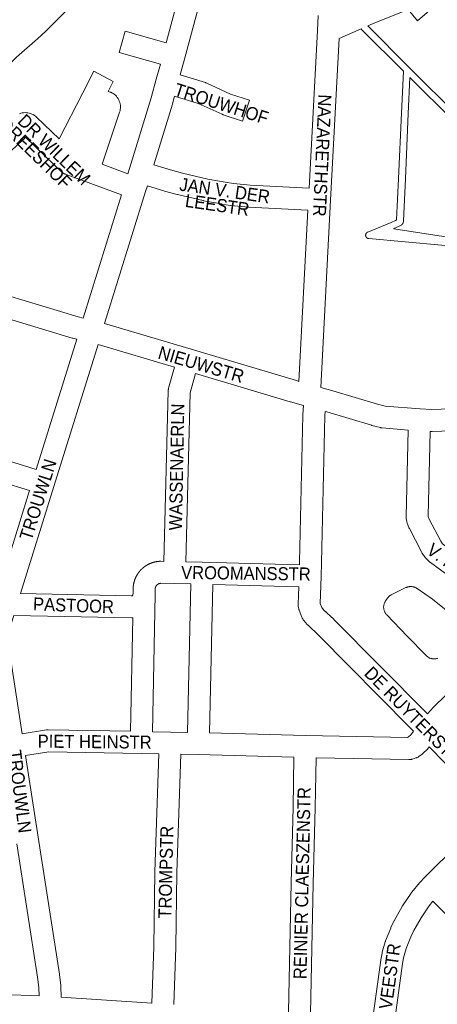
# Model space of a CAD drawing. Header units: metres. Extents: x 123819 to 142731, y 393440 to 405763.
# Tile 151 of 256: x 133517 to 133764, y 395403 to 395984. Entities that reach past the tile are written whole.
import ezdxf
from ezdxf.enums import TextEntityAlignment as Align

# ---------------------------------------------------------------- set-up
doc = ezdxf.new("R2010")
doc.units = ezdxf.units.M
doc.header["$MEASUREMENT"] = 0
for name, color, linetype, lineweight in [('gs-anno-wegen algemeen tekst', 7, 'Continuous', 0), ('gs-knt-aanvullende hoofdweg', 7, 'Continuous', 0), ('gs-knt-paden', 7, 'Continuous', 0), ('gs-knt-wegen algemeen', 7, 'Continuous', 0)]:
    doc.layers.add(name, color=color, linetype=linetype, lineweight=lineweight)
doc.styles.add('Style-Arial', font='arial.ttf')

msp = doc.modelspace()

# ---------------------------------------------------------------- linework, layer by layer
at = {"layer": 'gs-knt-aanvullende hoofdweg', "color": 7, "linetype": 'Continuous', "flags": 128}
for points in [[(133618.97, 396079.97), (133613.86, 396072.05), (133613.73, 396071.85), (133606.17, 396060.92), (133606.15, 396060.88), (133605.96, 396060.62), (133605.93, 396060.59), (133592.48, 396043.24), (133592.36, 396043.09), (133585.15, 396034.28), (133584.98, 396034.08), (133572.69, 396020.12), (133572.48, 396019.89), (133572.44, 396019.86), (133561.56, 396008.49), (133555.65, 396001.21), (133555.42, 396000.94), (133555.17, 396000.68), (133532.82, 395977.95), (133532.63, 395977.76), (133532.43, 395977.58), (133527.44, 395973.18), (133515.07, 395962.29), (133477.92, 395924.93)], [(133334.01, 395415.77), (133357.11, 395414.66), (133408.05, 395412.52), (133474.79, 395409.73), (133507.05, 395408.38), (133528.5, 395407.48)], [(133541.58, 395406.78), (133595.08, 395403.24)]]:
    msp.add_lwpolyline(points, dxfattribs=at)
at = {"layer": 'gs-knt-paden', "color": 7, "linetype": 'Continuous', "flags": 128}
for points in [[(133787.81, 395849.14), (133723.27, 395855.02), (133723.17, 395855.03), (133723.07, 395855.04), (133722.98, 395855.06), (133722.89, 395855.09), (133722.79, 395855.12), (133722.7, 395855.15), (133722.61, 395855.19), (133722.53, 395855.23), (133722.44, 395855.28), (133722.36, 395855.33), (133722.28, 395855.39), (133722.2, 395855.44), (133722.12, 395855.51), (133722.05, 395855.57), (133721.98, 395855.64), (133721.92, 395855.71), (133721.86, 395855.79), (133721.8, 395855.87), (133721.75, 395855.95), (133721.7, 395856.03), (133721.65, 395856.12), (133721.61, 395856.21), (133721.57, 395856.3), (133721.54, 395856.39), (133721.51, 395856.48), (133721.49, 395856.58), (133721.47, 395856.67), (133721.45, 395856.77), (133721.45, 395856.86), (133721.44, 395856.96), (133721.44, 395857.06), (133721.44, 395857.15), (133721.45, 395857.25), (133721.47, 395857.35), (133721.48, 395857.44), (133721.51, 395857.54), (133721.53, 395857.63), (133721.57, 395857.72), (133721.6, 395857.81), (133721.64, 395857.9), (133721.69, 395857.99), (133721.74, 395858.07), (133721.79, 395858.15), (133721.85, 395858.23), (133721.91, 395858.31), (133721.97, 395858.38), (133722.04, 395858.45), (133722.11, 395858.52), (133722.18, 395858.58), (133722.26, 395858.64), (133722.34, 395858.7), (133722.42, 395858.75), (133722.51, 395858.79), (133722.59, 395858.84), (133722.68, 395858.88), (133736.52, 395864.58), (133739.06, 395865.78), (133739.78, 395866.14), (133740.93, 395890.55), (133742.62, 395929.18), (133743.78, 395954), (133719.42, 395978.27), (133719.36, 395978.34), (133719.3, 395978.4), (133719.24, 395978.47), (133718.82, 395979.02)], [(133722.66, 395980.71), (133747.24, 395956.23), (133747.25, 395956.22), (133747.25, 395956.22)], [(133747.25, 395956.22), (133776.21, 395927.39)], [(133773.37, 395924.54), (133747.62, 395950.17), (133746.64, 395929), (133744.95, 395890.37), (133744.95, 395890.37), (133743.78, 395865.5), (133743.77, 395865.42), (133743.76, 395865.33), (133743.75, 395865.25), (133743.73, 395865.16), (133743.56, 395864.37), (133743.53, 395864.28), (133743.51, 395864.18), (133743.47, 395864.09), (133743.43, 395864), (133743.39, 395863.91), (133743.35, 395863.82), (133743.3, 395863.74), (133743.24, 395863.66), (133743.18, 395863.58), (133743.12, 395863.5), (133743.06, 395863.43), (133742.99, 395863.36), (133742.91, 395863.29), (133742.84, 395863.23), (133742.76, 395863.17), (133742.68, 395863.12), (133742.59, 395863.06), (133742.51, 395863.02), (133740.86, 395862.18), (133740.8, 395862.15), (133738.18, 395860.92), (133738.14, 395860.9), (133738.12, 395860.89)], [(133738.12, 395860.89), (133787.96, 395853.17)]]:
    msp.add_lwpolyline(points, dxfattribs=at)
at = {"layer": 'gs-knt-wegen algemeen', "color": 7, "linetype": 'Continuous', "flags": 128}
for points in [[(133580.99, 395893.29), (133581.95, 395896.37), (133594.78, 395938.17), (133597.74, 395949.22), (133600.12, 395958.2), (133575.77, 395965.06, -0.384551), (133575.77, 395965.08), (133579.29, 395977.59, -0.384553), (133579.31, 395977.6), (133603.47, 395970.79), (133612.14, 396003.28), (133623.32, 396056.61)], [(133761.98, 395992.24), (133752.07, 395983.82, -0.377429), (133752.06, 395983.83), (133746.5, 395990.37), (133725.56, 395981.99), (133722.66, 395980.71)], [(133516.92, 395928.84), (133517.71, 395929.11), (133518.52, 395929.3), (133519.35, 395929.43), (133520.18, 395929.48), (133521.01, 395929.46), (133521.84, 395929.37), (133522.66, 395929.2), (133523.46, 395928.97), (133524.24, 395928.66), (133524.98, 395928.29), (133525.7, 395927.85), (133526.37, 395927.35), (133526.99, 395926.8), (133540.27, 395913.94), (133554.25, 395941.23), (133560.73, 395953.89, -0.368947), (133560.74, 395953.89), (133572.32, 395947.97, -0.368951), (133572.32, 395947.95), (133569.29, 395942.05), (133570.5, 395941.65), (133570.76, 395941.55), (133571.01, 395941.45), (133571.26, 395941.34), (133571.51, 395941.21), (133572.23, 395940.79), (133572.91, 395940.3), (133573.54, 395939.76), (133574.12, 395939.16), (133574.65, 395938.52), (133575.12, 395937.83), (133575.53, 395937.1), (133575.87, 395936.34), (133576.14, 395935.55), (133576.35, 395934.74), (133576.48, 395933.92), (133576.54, 395933.09), (133576.53, 395932.25), (133576.44, 395931.42), (133576.28, 395930.61), (133576.05, 395929.81), (133576.05, 395929.81), (133576.05, 395929.8)], [(133611.92, 395951.89), (133626.74, 395947.25), (133627, 395947.16), (133627.25, 395947.06), (133627.5, 395946.96), (133641.65, 395940.48), (133652.71, 395936.88, -0.384778), (133652.72, 395936.87), (133648.7, 395924.51), (133648.69, 395924.5)]]:
    msp.add_lwpolyline(points, format="xyb", dxfattribs=at)
for points in [[(133624.76, 396000.09), (133614.34, 395961.06), (133611.92, 395951.89)], [(133687.98, 395884.86), (133692.92, 395977.96), (133693.4, 395986.97)], [(133718.82, 395979.02), (133705.71, 395973.27), (133700.64, 395877.67), (133694.9, 395767.12)], [(133608.57, 395939.3), (133607.33, 395934.69), (133607.27, 395934.46), (133596.29, 395898.71)], [(133648.69, 395924.5), (133648.69, 395924.5), (133637.27, 395928.21), (133637.03, 395928.3), (133636.8, 395928.39), (133636.57, 395928.49), (133622.45, 395934.95), (133608.57, 395939.3)], [(133576.05, 395929.8), (133565.72, 395898.93), (133580.99, 395893.29)], [(133577.11, 395880.84), (133555.28, 395888.9), (133543.88, 395893.11), (133543.6, 395893.22), (133543.33, 395893.34), (133543.06, 395893.48), (133542.8, 395893.62), (133542.55, 395893.78), (133542.3, 395893.95), (133542.06, 395894.13), (133541.84, 395894.33), (133541.62, 395894.53), (133537.54, 395898.45), (133537.53, 395898.47), (133520.47, 395914.99), (133519.15, 395913.61), (133519, 395913.46), (133518.85, 395913.32), (133501.31, 395897.14)], [(133596.29, 395898.71), (133606.06, 395895.64), (133613.3, 395893.66)], [(133613.3, 395893.66), (133628.17, 395890.22), (133638.43, 395888.32), (133643.35, 395887.59), (133653.15, 395886.69), (133687.98, 395884.86)], [(133592.44, 395886.27), (133591.38, 395882.88), (133591.38, 395882.88), (133591.37, 395882.87)], [(133687.3, 395871.85), (133652.34, 395873.69), (133652.09, 395873.71), (133641.98, 395874.64), (133641.8, 395874.66), (133641.62, 395874.68), (133636.4, 395875.45), (133636.16, 395875.49), (133625.65, 395877.45), (133625.37, 395877.51), (133610.25, 395881.01), (133610, 395881.07), (133602.51, 395883.11), (133602.27, 395883.18), (133592.44, 395886.27)], [(133554.54, 395808.11), (133577.11, 395880.84)], [(133591.37, 395882.87), (133567.18, 395804.92)], [(133682.05, 395770.68), (133687.3, 395871.85)], [(133477.21, 395833.08), (133479.05, 395828.42), (133480.36, 395828.69), (133480.63, 395828.74), (133480.89, 395828.78), (133481.16, 395828.81), (133481.43, 395828.83), (133481.7, 395828.83), (133481.97, 395828.83), (133484.67, 395828.71), (133484.96, 395828.7), (133485.25, 395828.67), (133485.53, 395828.62), (133485.82, 395828.57), (133486.1, 395828.5), (133488.51, 395827.85), (133488.71, 395827.79), (133551.57, 395808.77), (133554.54, 395808.11)], [(133550.66, 395795.63), (133548.49, 395796.12), (133548.26, 395796.18), (133548.03, 395796.24), (133485.03, 395815.3), (133483.42, 395815.74), (133482.24, 395815.78), (133480.78, 395815.48), (133480.69, 395815.42), (133479.58, 395814.69)], [(133567.18, 395804.92), (133618.26, 395789.66), (133680.53, 395771.1), (133682.05, 395770.68)], [(133563.32, 395792.48), (133537.2, 395708.59), (133517.49, 395645.24)], [(133526.7, 395718.65), (133550.66, 395795.63)], [(133608.43, 395779.01), (133563.32, 395792.48)], [(133602.21, 395664.3), (133604.75, 395764.99), (133604.76, 395765.31), (133604.8, 395765.63), (133604.84, 395765.94), (133604.91, 395766.26), (133604.98, 395766.56), (133608.43, 395779.01)], [(133620.91, 395775.29), (133617.74, 395763.87), (133617.74, 395763.86), (133615.23, 395664.03)], [(133684.71, 395756.43), (133676.99, 395758.57), (133676.87, 395758.6), (133620.91, 395775.29)], [(133694.9, 395767.12), (133702.01, 395765.15), (133702.14, 395765.11), (133728.52, 395757.22), (133732.92, 395756.04), (133753.68, 395754.41), (133760.5, 395754.02), (133771.58, 395754.47), (133785.72, 395755.41)], [(133861.32, 395763.66), (133825.87, 395750.31), (133825.66, 395750.23), (133825.46, 395750.17), (133819.67, 395748.41), (133819.48, 395748.36), (133819.3, 395748.31), (133807.52, 395745.49), (133807.31, 395745.44), (133807.1, 395745.4), (133796.48, 395743.58), (133796.21, 395743.54), (133788.67, 395742.57), (133788.48, 395742.55), (133788.28, 395742.54), (133772.36, 395741.47), (133772.19, 395741.46), (133760.71, 395741), (133760.39, 395740.99), (133760.08, 395741), (133759.58, 395741.03)], [(133682.3, 395662.22), (133682.35, 395663.94), (133684.23, 395750.7), (133684.24, 395750.92), (133684.25, 395751.13), (133684.71, 395756.43)], [(133697.47, 395752.9), (133697.24, 395750.21), (133695.37, 395663.62), (133695.37, 395663.56), (133695.11, 395655.33)], [(133746.58, 395741.91), (133731.31, 395743.11), (133731.01, 395743.14), (133730.71, 395743.18), (133730.42, 395743.24), (133730.13, 395743.31), (133725.05, 395744.67), (133724.87, 395744.72), (133698.47, 395752.62), (133697.47, 395752.9)], [(133807.8, 395628.41), (133759.71, 395663.66), (133759.46, 395663.85), (133759.22, 395664.06), (133757.59, 395665.51), (133757.37, 395665.72), (133757.16, 395665.94), (133756.96, 395666.16), (133756.77, 395666.39), (133756.59, 395666.64), (133754.88, 395669.09), (133754.72, 395669.33), (133754.57, 395669.58), (133754.43, 395669.83), (133747.27, 395683.67), (133747.16, 395683.9), (133747.06, 395684.14), (133746.96, 395684.37), (133746.03, 395686.86), (133745.93, 395687.14), (133745.85, 395687.43), (133745.77, 395687.72), (133745.71, 395688.02), (133745.45, 395689.5), (133745.42, 395689.75), (133745.39, 395690.01), (133745.37, 395690.26), (133745.36, 395690.52), (133745.36, 395690.78), (133746.58, 395741.91)], [(133759.58, 395741.03), (133758.39, 395691.11), (133758.43, 395690.87), (133759.02, 395689.31), (133765.8, 395676.19), (133766.83, 395674.72), (133767.66, 395673.97), (133815.45, 395638.94)], [(133470.47, 395731.89), (133472.83, 395731.83), (133473.05, 395731.82), (133473.27, 395731.81), (133473.49, 395731.78), (133480.62, 395730.87), (133480.81, 395730.84), (133481.01, 395730.81), (133489.9, 395729.13), (133490.09, 395729.09), (133490.28, 395729.04), (133500.43, 395726.49), (133500.61, 395726.44), (133509.65, 395723.87), (133509.78, 395723.83), (133526.7, 395718.65)], [(133522.83, 395706.22), (133506.03, 395711.37), (133497.15, 395713.88), (133487.28, 395716.37), (133478.78, 395717.98), (133472.17, 395718.83), (133464.16, 395719.03), (133451.55, 395719.32), (133448.77, 395719.21), (133436.59, 395718.14), (133421.17, 395716.28), (133407.78, 395713.84), (133392.14, 395710.03), (133391.86, 395709.94)], [(133503.96, 395645.57), (133522.83, 395706.22)], [(133517.49, 395645.24), (133582.87, 395643.89), (133583.49, 395643.98), (133583.53, 395644), (133583.64, 395644.08), (133583.8, 395644.3), (133583.95, 395644.64), (133584.09, 395645.38), (133584.06, 395648.55), (133584.06, 395648.84), (133584.08, 395649.13), (133584.08, 395649.23), (133584.09, 395649.32), (133584.1, 395649.42), (133584.11, 395649.51), (133584.12, 395649.61), (133584.13, 395649.7), (133584.14, 395649.79), (133584.15, 395649.89), (133584.17, 395649.98), (133584.18, 395650.08), (133584.19, 395650.17), (133584.21, 395650.26), (133584.22, 395650.36), (133584.24, 395650.45), (133584.25, 395650.55), (133584.27, 395650.64), (133584.28, 395650.73), (133584.3, 395650.83), (133584.32, 395650.92), (133584.34, 395651.01), (133584.35, 395651.11), (133584.37, 395651.2), (133584.39, 395651.29), (133584.41, 395651.38), (133584.43, 395651.48), (133584.46, 395651.57), (133584.48, 395651.66), (133584.5, 395651.76), (133584.52, 395651.85), (133584.55, 395651.94), (133584.57, 395652.03), (133584.59, 395652.12), (133584.62, 395652.21), (133584.64, 395652.31), (133584.67, 395652.4), (133584.7, 395652.49), (133584.72, 395652.58), (133584.75, 395652.67), (133584.78, 395652.76), (133584.81, 395652.85), (133584.84, 395652.94), (133584.87, 395653.03), (133584.9, 395653.12), (133584.93, 395653.21), (133584.96, 395653.3), (133584.99, 395653.39), (133585.02, 395653.48), (133585.06, 395653.57), (133585.09, 395653.66), (133585.12, 395653.75), (133585.16, 395653.84), (133585.19, 395653.93), (133585.23, 395654.01), (133585.27, 395654.1), (133585.3, 395654.19), (133585.34, 395654.28), (133585.38, 395654.36), (133585.41, 395654.45), (133585.45, 395654.54), (133585.49, 395654.63), (133585.53, 395654.71), (133585.57, 395654.8), (133585.61, 395654.88), (133585.65, 395654.97), (133585.69, 395655.05), (133585.73, 395655.14), (133585.78, 395655.23), (133585.82, 395655.31), (133585.86, 395655.39), (133585.91, 395655.48), (133585.95, 395655.56), (133586, 395655.65), (133586.04, 395655.73), (133586.09, 395655.81), (133586.13, 395655.9), (133586.18, 395655.98), (133586.23, 395656.06), (133586.27, 395656.14), (133586.32, 395656.23), (133586.37, 395656.31), (133586.42, 395656.39), (133586.47, 395656.47), (133586.52, 395656.55), (133586.57, 395656.63), (133586.62, 395656.71), (133586.67, 395656.79), (133586.72, 395656.87), (133586.78, 395656.95), (133586.83, 395657.03), (133586.88, 395657.11), (133586.94, 395657.19), (133586.99, 395657.26), (133587.04, 395657.34), (133587.1, 395657.42), (133587.15, 395657.5), (133587.21, 395657.57), (133587.27, 395657.65), (133587.32, 395657.73), (133587.38, 395657.8), (133587.44, 395657.88), (133587.5, 395657.95), (133587.56, 395658.03), (133587.61, 395658.1), (133587.67, 395658.18), (133587.73, 395658.25), (133587.79, 395658.32), (133587.85, 395658.4), (133587.91, 395658.47), (133587.98, 395658.54), (133588.04, 395658.62), (133588.1, 395658.69), (133588.16, 395658.76), (133588.23, 395658.83), (133588.29, 395658.9), (133588.35, 395658.97), (133588.42, 395659.04), (133588.48, 395659.11), (133588.55, 395659.18), (133588.61, 395659.25), (133588.68, 395659.32), (133588.74, 395659.38), (133588.81, 395659.45), (133588.88, 395659.52), (133588.95, 395659.59), (133589.01, 395659.65), (133589.08, 395659.72), (133589.15, 395659.78), (133589.22, 395659.85), (133589.29, 395659.91), (133589.36, 395659.98), (133589.43, 395660.04), (133589.5, 395660.11), (133589.57, 395660.17), (133589.64, 395660.23), (133589.71, 395660.3), (133589.78, 395660.36), (133589.86, 395660.42), (133589.93, 395660.48), (133590, 395660.54), (133590.08, 395660.6), (133590.15, 395660.66), (133590.22, 395660.72), (133590.3, 395660.78), (133590.37, 395660.84), (133590.45, 395660.9), (133590.52, 395660.95), (133590.6, 395661.01), (133590.67, 395661.07), (133590.75, 395661.13), (133590.83, 395661.18), (133590.91, 395661.24), (133590.98, 395661.29), (133591.06, 395661.35), (133591.14, 395661.4), (133591.22, 395661.46), (133591.29, 395661.51), (133591.37, 395661.56), (133591.45, 395661.62), (133591.53, 395661.67), (133591.61, 395661.72), (133591.69, 395661.77), (133591.77, 395661.82), (133591.85, 395661.87), (133591.93, 395661.92), (133592.02, 395661.97), (133592.1, 395662.02), (133592.18, 395662.07), (133592.26, 395662.11), (133592.34, 395662.16), (133592.42, 395662.21), (133592.51, 395662.26), (133592.59, 395662.3), (133592.67, 395662.35), (133592.76, 395662.39), (133592.84, 395662.44), (133592.93, 395662.48), (133593.01, 395662.52), (133593.09, 395662.57), (133593.18, 395662.61), (133593.27, 395662.65), (133593.35, 395662.69), (133593.44, 395662.74), (133593.52, 395662.78), (133593.61, 395662.82), (133593.69, 395662.85), (133593.78, 395662.89), (133593.87, 395662.93), (133593.96, 395662.97), (133594.04, 395663.01), (133594.13, 395663.05), (133594.22, 395663.08), (133594.3, 395663.12), (133594.39, 395663.15), (133594.48, 395663.19), (133594.57, 395663.22), (133594.66, 395663.26), (133594.75, 395663.29), (133594.84, 395663.33), (133594.93, 395663.36), (133595.01, 395663.39), (133595.1, 395663.42), (133595.19, 395663.45), (133595.28, 395663.48), (133595.37, 395663.51), (133595.47, 395663.54), (133595.56, 395663.57), (133595.65, 395663.6), (133595.74, 395663.63), (133595.83, 395663.65), (133595.92, 395663.68), (133596.01, 395663.71), (133596.1, 395663.73), (133596.19, 395663.76), (133596.29, 395663.78), (133596.38, 395663.81), (133596.47, 395663.83), (133596.56, 395663.85), (133596.65, 395663.88), (133596.75, 395663.9), (133596.84, 395663.92), (133596.93, 395663.94), (133597.02, 395663.96), (133597.12, 395663.98), (133597.21, 395664), (133597.3, 395664.02), (133597.4, 395664.04), (133597.49, 395664.06), (133597.58, 395664.07), (133597.68, 395664.09), (133597.77, 395664.11), (133597.86, 395664.12), (133597.96, 395664.14), (133598.05, 395664.15), (133598.14, 395664.17), (133598.24, 395664.18), (133598.33, 395664.19), (133598.43, 395664.21), (133598.52, 395664.22), (133598.61, 395664.23), (133598.62, 395664.23), (133598.62, 395664.23), (133598.71, 395664.24), (133598.8, 395664.25), (133598.9, 395664.26), (133598.99, 395664.27), (133599.09, 395664.28), (133599.18, 395664.29), (133599.28, 395664.29), (133599.37, 395664.3), (133599.47, 395664.31), (133599.56, 395664.31), (133599.66, 395664.32), (133599.75, 395664.32), (133599.85, 395664.33), (133599.94, 395664.33), (133600.04, 395664.34), (133600.13, 395664.34), (133600.23, 395664.34), (133600.49, 395664.34), (133602.21, 395664.3)], [(133615.23, 395664.03), (133624.86, 395663.83), (133624.9, 395663.83), (133682.3, 395662.22)], [(133695.11, 395655.33), (133694.61, 395639.36), (133695.52, 395637), (133696.62, 395635.73), (133702.56, 395630.07), (133702.69, 395629.94), (133757.13, 395574.95), (133757.21, 395574.87), (133757.92, 395574.13)], [(133618.07, 395650.95), (133608.42, 395651.15), (133600.38, 395651.32), (133600.34, 395651.32), (133600.31, 395651.31), (133600.27, 395651.31), (133600.23, 395651.31), (133600.19, 395651.3), (133600.15, 395651.3), (133600.12, 395651.3), (133600.08, 395651.29), (133600.04, 395651.29), (133600, 395651.28), (133599.97, 395651.27), (133599.93, 395651.27), (133599.89, 395651.26), (133599.86, 395651.25), (133599.82, 395651.25), (133599.78, 395651.24), (133599.74, 395651.23), (133599.71, 395651.22), (133599.67, 395651.21), (133599.64, 395651.2), (133599.6, 395651.19), (133599.56, 395651.18), (133599.53, 395651.17), (133599.49, 395651.16), (133599.45, 395651.15), (133599.42, 395651.14), (133599.38, 395651.12), (133599.35, 395651.11), (133599.31, 395651.1), (133599.28, 395651.08), (133599.24, 395651.07), (133599.21, 395651.06), (133599.17, 395651.04), (133599.14, 395651.03), (133599.1, 395651.01), (133599.07, 395651), (133599.03, 395650.98), (133599, 395650.96), (133598.96, 395650.95), (133598.93, 395650.93), (133598.9, 395650.91), (133598.86, 395650.89), (133598.83, 395650.87), (133598.8, 395650.86), (133598.77, 395650.84), (133598.73, 395650.82), (133598.7, 395650.8), (133598.67, 395650.78), (133598.64, 395650.76), (133598.61, 395650.74), (133598.57, 395650.71), (133598.54, 395650.69), (133598.51, 395650.67), (133598.48, 395650.65), (133598.45, 395650.63), (133598.42, 395650.6), (133598.39, 395650.58), (133598.36, 395650.56), (133598.33, 395650.53), (133598.3, 395650.51), (133598.27, 395650.49), (133598.25, 395650.46), (133598.22, 395650.44), (133598.19, 395650.41), (133598.16, 395650.38), (133598.13, 395650.36), (133598.11, 395650.33), (133598.08, 395650.31), (133598.05, 395650.28), (133598.03, 395650.25), (133598, 395650.22), (133597.97, 395650.2), (133597.95, 395650.17), (133597.92, 395650.14), (133597.9, 395650.11), (133597.87, 395650.08), (133597.85, 395650.05), (133597.83, 395650.03), (133597.8, 395650), (133597.78, 395649.97), (133597.76, 395649.94), (133597.73, 395649.91), (133597.71, 395649.88), (133597.69, 395649.84), (133597.67, 395649.81), (133597.65, 395649.78), (133597.62, 395649.75), (133597.6, 395649.72), (133597.58, 395649.69), (133597.56, 395649.66), (133597.54, 395649.62), (133597.52, 395649.59), (133597.51, 395649.56), (133597.49, 395649.52), (133597.47, 395649.49), (133597.45, 395649.46), (133597.43, 395649.43), (133597.42, 395649.39), (133597.4, 395649.36), (133597.38, 395649.32), (133597.37, 395649.29), (133597.35, 395649.25), (133597.34, 395649.22), (133597.32, 395649.19), (133597.31, 395649.15), (133597.29, 395649.12), (133597.28, 395649.08), (133597.27, 395649.04), (133597.25, 395649.01), (133597.24, 395648.97), (133597.23, 395648.94), (133597.22, 395648.9), (133597.2, 395648.87), (133597.19, 395648.83), (133597.18, 395648.79), (133597.17, 395648.76), (133597.16, 395648.72), (133597.15, 395648.68), (133597.14, 395648.65), (133597.13, 395648.61), (133597.13, 395648.57), (133597.12, 395648.54), (133597.11, 395648.5), (133597.1, 395648.46), (133597.1, 395648.42), (133597.09, 395648.39), (133597.08, 395648.35), (133597.08, 395648.31), (133597.11, 395644.86), (133597.11, 395644.67)], [(133616.17, 395563.2), (133618.07, 395650.95)], [(133631.09, 395650.63), (133629.18, 395562.9)], [(133681.89, 395649.21), (133631.09, 395650.63)], [(133749.72, 395563.87), (133747.84, 395565.83), (133693.51, 395620.71), (133687.4, 395626.53), (133687.18, 395626.75), (133686.97, 395626.98), (133684.93, 395629.34), (133684.75, 395629.56), (133684.59, 395629.78), (133684.43, 395630.01), (133684.28, 395630.25), (133684.14, 395630.49), (133684.01, 395630.74), (133683.89, 395630.99), (133683.79, 395631.25), (133682.19, 395635.39), (133682.09, 395635.65), (133682.01, 395635.92), (133681.94, 395636.18), (133681.88, 395636.46), (133681.83, 395636.73), (133681.65, 395637.86), (133681.61, 395638.16), (133681.59, 395638.46), (133681.57, 395638.77), (133681.58, 395639.07), (133681.89, 395649.21)], [(133763.94, 395606.98), (133763.63, 395606.89), (133763.33, 395606.81), (133763.02, 395606.74), (133762.7, 395606.69), (133762.39, 395606.66), (133762.07, 395606.64), (133761.75, 395606.64), (133761.43, 395606.65), (133761.12, 395606.68), (133760.8, 395606.72), (133760.49, 395606.78), (133760.18, 395606.86), (133759.88, 395606.95), (133759.58, 395607.05), (133759.28, 395607.17), (133758.99, 395607.3), (133758.71, 395607.45), (133758.44, 395607.61), (133758.17, 395607.78), (133757.92, 395607.97), (133757.67, 395608.16), (133757.43, 395608.37), (133757.2, 395608.6), (133746.06, 395619.99), (133746.01, 395620.04), (133733.88, 395632.72), (133733.67, 395632.96), (133733.47, 395633.2), (133733.28, 395633.46), (133733.1, 395633.72), (133732.94, 395633.99), (133732.79, 395634.27), (133732.65, 395634.56), (133732.53, 395634.85), (133732.42, 395635.15), (133732.32, 395635.46), (133732.24, 395635.77), (133732.18, 395636.08), (133732.13, 395636.39), (133732.1, 395636.71), (133732.08, 395637.03), (133732.08, 395637.34), (133732.09, 395637.66), (133732.12, 395637.98), (133732.17, 395638.29), (133732.23, 395638.61), (133732.3, 395638.91), (133732.39, 395639.22), (133732.5, 395639.52), (133732.62, 395639.81), (133732.75, 395640.1), (133732.9, 395640.38), (133733.06, 395640.66), (133733.24, 395640.92), (133734.34, 395642.52), (133734.52, 395642.76), (133734.71, 395643), (133734.91, 395643.23), (133735.12, 395643.45), (133735.34, 395643.66), (133735.57, 395643.86), (133735.81, 395644.04), (133736.06, 395644.22), (133736.32, 395644.38), (133736.58, 395644.53), (133736.85, 395644.67), (133745.29, 395648.76), (133745.58, 395648.89), (133745.87, 395649), (133746.17, 395649.11), (133746.47, 395649.19), (133746.77, 395649.27), (133747.08, 395649.32), (133747.39, 395649.37), (133747.71, 395649.4), (133748.02, 395649.41), (133748.33, 395649.41), (133748.65, 395649.39), (133748.96, 395649.36), (133749.27, 395649.31), (133749.58, 395649.25), (133749.88, 395649.17), (133750.18, 395649.08), (133750.48, 395648.97), (133750.77, 395648.85), (133751.05, 395648.72), (133751.33, 395648.57), (133751.6, 395648.41), (133751.86, 395648.23), (133760.93, 395641.88), (133761.09, 395641.77), (133761.24, 395641.66), (133777.52, 395628.79)], [(133597.11, 395644.66), (133595.49, 395563.6)], [(133597.11, 395644.67), (133597.11, 395644.67), (133597.11, 395644.67), (133597.11, 395644.66)], [(133597.11, 395644.67), (133597.11, 395644.67), (133597.11, 395644.67), (133597.11, 395644.66)], [(133513.49, 395632.3), (133511.38, 395625.43), (133510.75, 395621.63), (133510.49, 395617.78), (133510.61, 395613.93), (133513.31, 395595.71), (133518.43, 395562.44)], [(133583.81, 395630.88), (133583.71, 395630.87), (133583.44, 395630.86), (133583.16, 395630.86), (133513.49, 395632.3)], [(133582.47, 395563.84), (133583.81, 395630.88)], [(133757.92, 395574.13), (133761.65, 395578.08), (133761.84, 395578.27), (133783.49, 395599.33)], [(133518.43, 395562.44), (133532.75, 395564.67), (133533.03, 395564.71), (133533.31, 395564.73), (133533.59, 395564.75), (133533.88, 395564.75), (133582.47, 395563.84)], [(133595.49, 395563.6), (133606.14, 395563.4), (133606.15, 395563.4), (133616.17, 395563.2)], [(133629.18, 395562.9), (133685.86, 395561.42), (133746.17, 395560.14), (133746.24, 395560.17), (133746.84, 395560.59), (133748.07, 395561.85), (133749.72, 395563.87)], [(133758.95, 395554.59), (133757.97, 395553.39), (133757.78, 395553.16), (133757.57, 395552.93), (133755.71, 395551.04), (133755.5, 395550.84), (133755.28, 395550.64), (133755.05, 395550.46), (133754.82, 395550.29), (133752.93, 395548.96), (133752.7, 395548.8), (133752.46, 395548.65), (133752.21, 395548.52), (133751.96, 395548.39), (133751.71, 395548.28), (133751.45, 395548.17), (133751.18, 395548.08), (133749.12, 395547.42), (133748.83, 395547.33), (133748.53, 395547.26), (133748.22, 395547.2), (133747.92, 395547.15), (133747.61, 395547.12), (133747.3, 395547.11), (133746.99, 395547.1), (133692.11, 395548.26)], [(133796.06, 395516.92), (133758.95, 395554.59)], [(133599.29, 395550.51), (133588.73, 395550.7), (133534.2, 395551.72), (133520.42, 395549.57)], [(133520.42, 395549.57), (133527.84, 395501.37), (133540.44, 395420.34), (133540.47, 395420.08), (133541.21, 395413.69), (133541.23, 395413.49), (133541.24, 395413.29), (133541.24, 395413.29), (133541.24, 395413.28), (133541.58, 395406.78)], [(133595.08, 395403.24), (133596.22, 395436.45), (133596.87, 395480.67), (133596.87, 395480.8), (133599.29, 395550.51)], [(133612.3, 395550.26), (133609.89, 395480.41), (133609.24, 395436.2), (133609.23, 395436.07), (133608.07, 395402.39)], [(133679.09, 395548.57), (133622.38, 395550.05), (133612.3, 395550.26)], [(133675.91, 395398.09), (133677.36, 395474.25), (133677.36, 395474.31), (133678.61, 395518.89), (133679.09, 395548.57)], [(133692.11, 395548.26), (133691.63, 395518.63), (133691.63, 395518.56), (133690.38, 395473.98), (133688.91, 395397.17)], [(133725.71, 395394.59), (133730.44, 395428.63), (133730.48, 395428.88), (133731.16, 395432.69), (133731.2, 395432.91), (133731.25, 395433.12), (133731.31, 395433.34), (133733.05, 395439.41), (133733.11, 395439.62), (133733.19, 395439.83), (133733.26, 395440.04), (133736.24, 395447.47), (133736.32, 395447.65), (133736.4, 395447.83), (133738.34, 395451.94), (133738.44, 395452.13), (133738.54, 395452.32), (133742.95, 395460.25), (133743.1, 395460.5), (133743.25, 395460.74), (133748.35, 395468.25), (133748.52, 395468.5), (133748.71, 395468.73), (133753.29, 395474.31), (133753.45, 395474.5), (133753.61, 395474.67), (133756.29, 395477.48), (133756.42, 395477.61), (133795.56, 395516.36)], [(133528.5, 395407.48), (133528.25, 395412.41), (133527.55, 395418.46), (133515.27, 395497.44)], [(133761.24, 395463.48), (133758.95, 395460.7), (133754.19, 395453.67), (133750.02, 395446.18), (133748.25, 395442.45), (133745.48, 395435.5), (133743.92, 395430.07), (133743.32, 395426.71), (133738.69, 395393.38)], [(133808.44, 395415.79), (133761.24, 395463.48)]]:
    msp.add_lwpolyline(points, dxfattribs=at)

# ---------------------------------------------------------------- texts
at = {"layer": 'gs-anno-wegen algemeen tekst', "color": 7, "style": 'Style-Arial', "width": 0.909091}
for s, rotation, p in [('TROUWHOF', 342.27799, (133636.2, 395934.73)), ('NAZARETHSTR', 267.30213, (133695.77, 395904.17)), ('DR WILLEM', 315.82155, (133537.39, 395907.64)), ('DREESHOF', 315.82155, (133526.33, 395905.37)), ('JAN V. DER', 351.7727, (133638.18, 395883.45)), ('LEESTR', 351.7727, (133633.78, 395874.93)), ('NIEUWSTR', 343.58014, (133624.26, 395780.66)), ('WASSENAERLN', 88.8998, (133609.75, 395720.07)), ('TROUWLN', 72.3695, (133527.81, 395700.8)), ('V. HEEMSKERCKSTR', 323.75829, (133799.43, 395642.95)), ('VROOMANSSTR', 359.24392, (133650.69, 395657.27)), ('PASTOOR', 357.9368, (133548.79, 395638.29)), ('DE RUYTERSTR', 314.5827, (133749.46, 395573.15)), ('PIET HEINSTR', 359.45174, (133561.3, 395557.73)), ('TROUWLN', 277.3425, (133517.1, 395528.31)), ('REINIER CLAESZENSTR', 88.7393, (133683.87, 395474.13)), ('TROMPSTR', 88.682, (133603.38, 395480.57)), ('VEESTR', 82.11482, (133735.72, 395419.03))]:
    msp.add_text(s, height=7.7, rotation=rotation, dxfattribs=at).set_placement(p, align=Align.MIDDLE_CENTER)

doc.saveas('drawing.dxf')
